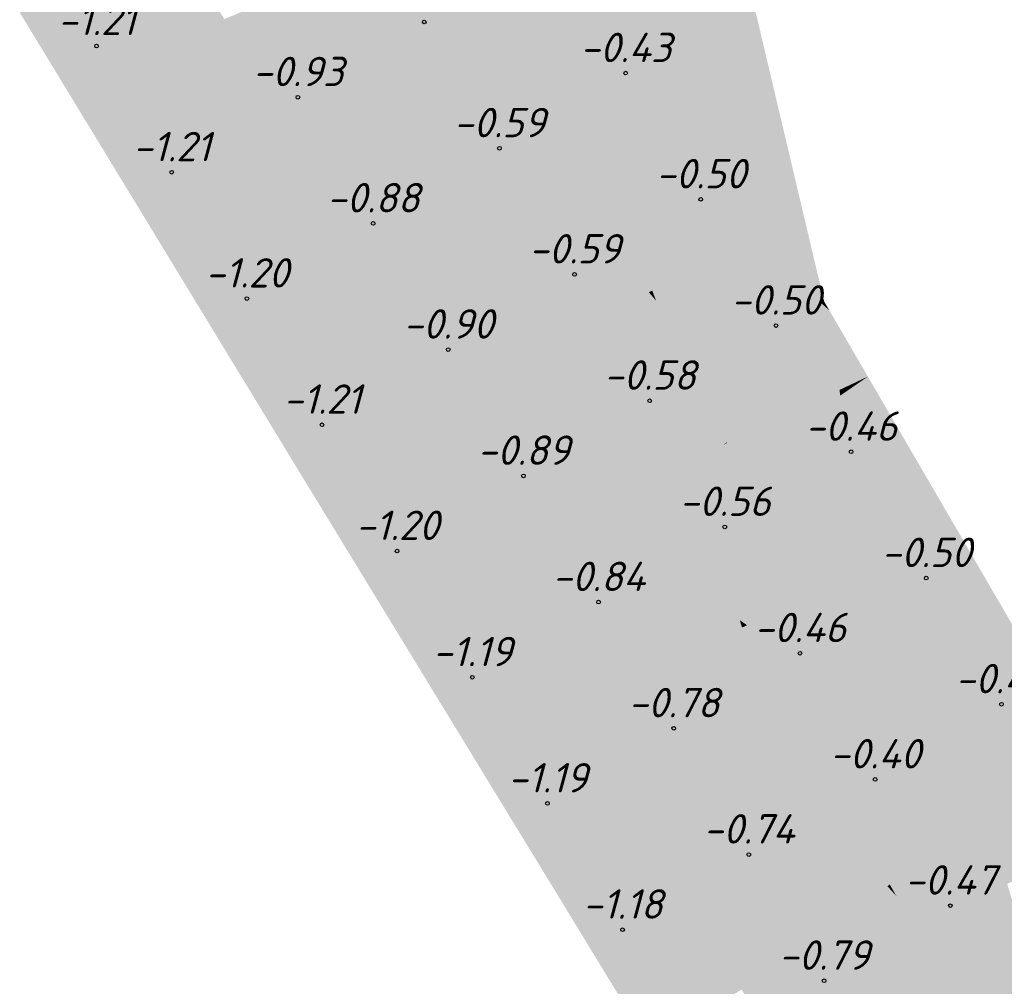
# Model space of a CAD drawing. Header units: metres. Extents: x 30306 to 66711, y 390887 to 402752.
# Tile 14 of 80: x 66202 to 66235, y 402534 to 402567. Entities that reach past the tile are written whole.
import ezdxf

# ---------------------------------------------------------------- set-up
doc = ezdxf.new("R2010")
doc.units = ezdxf.units.M
for name, color, linetype in [('GM-C3D-SURFACE-LABELS', 1, 'Continuous'), ('GM-C3D-SURFACE-TIN', 7, 'Continuous'), ('GM-C3D-SURFACE-TIN LABEL', 7, 'Continuous')]:
    doc.layers.add(name, color=color, linetype=linetype)
doc.styles.get("Standard").update_dxf_attribs({"font": 'isocpeur.ttf'})

msp = doc.modelspace()

# ---------------------------------------------------------------- linework, layer by layer
at = {"layer": 'GM-C3D-SURFACE-TIN', "color": 50, "linetype": 'Continuous', "lineweight": -3}
for points in [[(66209.279, 402566.334), (66213.838, 402569.041), (66208.901, 402566.956)], [(66209.279, 402566.334), (66211.012, 402566.833), (66213.838, 402569.041)], [(66211.012, 402566.833), (66218.136, 402568.883), (66213.838, 402569.041)], [(66211.012, 402566.833), (66218.399, 402567.88), (66218.136, 402568.883)], [(66209.632, 402565.754), (66210.018, 402564.286), (66218.399, 402567.88)], [(66209.632, 402565.754), (66218.399, 402567.88), (66211.012, 402566.833)], [(66210.021, 402564.276), (66218.399, 402567.88), (66210.018, 402564.286)], [(66210.146, 402563.803), (66218.399, 402567.88), (66210.021, 402564.276)], [(66210.146, 402563.803), (66218.737, 402566.596), (66218.399, 402567.88)], [(66209.279, 402566.334), (66209.632, 402565.754), (66211.012, 402566.833)], [(66209.279, 402566.334), (66209.279, 402566.334), (66211.012, 402566.833)], [(66209.632, 402565.754), (66211.012, 402566.833), (66209.632, 402565.754)], [(66210.24, 402563.648), (66218.737, 402566.596), (66210.146, 402563.803)], [(66210.24, 402563.648), (66216.993, 402565.597), (66218.737, 402566.596)], [(66216.993, 402565.597), (66218.858, 402566.135), (66218.737, 402566.596)], [(66216.993, 402565.597), (66219.13, 402565.099), (66218.858, 402566.135)], [(66210.24, 402563.648), (66211.106, 402562.225), (66216.993, 402565.597)], [(66211.106, 402562.225), (66219.13, 402565.099), (66216.993, 402565.597)], [(66211.106, 402562.225), (66211.252, 402561.665), (66219.13, 402565.099)], [(66211.42, 402561.025), (66219.13, 402565.099), (66211.252, 402561.665)], [(66211.42, 402561.025), (66219.578, 402563.386), (66219.13, 402565.099)], [(66211.617, 402560.274), (66219.578, 402563.386), (66211.42, 402561.024)], [(66211.42, 402561.025), (66211.42, 402561.024), (66219.578, 402563.386)], [(66211.617, 402560.274), (66216.778, 402560.947), (66219.578, 402563.386)], [(66216.778, 402560.947), (66219.859, 402562.313), (66219.578, 402563.386)], [(66216.778, 402560.947), (66220.103, 402561.383), (66219.859, 402562.313)], [(66212.393, 402558.996), (66212.578, 402558.692), (66220.103, 402561.383)], [(66212.393, 402558.996), (66220.103, 402561.383), (66216.778, 402560.947)], [(66212.732, 402558.439), (66220.103, 402561.383), (66212.578, 402558.692)], [(66212.732, 402558.439), (66217.873, 402559.933), (66220.103, 402561.383)], [(66217.873, 402559.933), (66220.375, 402560.659), (66220.103, 402561.383)], [(66220.375, 402560.659), (66220.661, 402560.742), (66220.103, 402561.383)], [(66211.618, 402560.27), (66216.778, 402560.947), (66211.617, 402560.274)], [(66211.618, 402560.27), (66212.391, 402559), (66216.778, 402560.947)], [(66212.393, 402558.996), (66216.778, 402560.947), (66212.391, 402559)], [(66217.873, 402559.933), (66220.772, 402559.606), (66220.375, 402560.659)], [(66220.772, 402559.606), (66220.661, 402560.742), (66220.375, 402560.659)], [(66220.772, 402559.606), (66221.402, 402559.891), (66220.661, 402560.742)], [(66212.732, 402558.439), (66213.538, 402557.114), (66217.873, 402559.933)], [(66213.538, 402557.114), (66213.538, 402557.114), (66217.873, 402559.933)], [(66213.538, 402557.114), (66220.772, 402559.606), (66217.873, 402559.933)], [(66213.538, 402557.114), (66213.981, 402556.536), (66220.772, 402559.606)], [(66214.419, 402555.963), (66220.772, 402559.606), (66213.981, 402556.536)], [(66214.419, 402555.963), (66221.379, 402557.992), (66220.772, 402559.606)], [(66221.379, 402557.992), (66221.402, 402559.891), (66220.772, 402559.606)], [(66221.379, 402557.992), (66222.716, 402558.382), (66221.402, 402559.891)], [(66221.775, 402556.939), (66222.716, 402558.382), (66221.379, 402557.992)], [(66221.775, 402556.939), (66223.343, 402557.662), (66222.716, 402558.382)], [(66214.912, 402555.319), (66221.379, 402557.992), (66214.419, 402555.963)], [(66214.912, 402555.319), (66219.763, 402556.011), (66221.379, 402557.992)], [(66219.763, 402556.011), (66221.775, 402556.939), (66221.379, 402557.992)], [(66222.003, 402556.332), (66223.343, 402557.662), (66221.775, 402556.939)], [(66222.003, 402556.332), (66223.593, 402557.374), (66223.343, 402557.662)], [(66222.003, 402556.332), (66222.905, 402555.478), (66223.593, 402557.374)], [(66222.905, 402555.478), (66224.331, 402555.895), (66223.593, 402557.374)], [(66219.763, 402556.011), (66222.003, 402556.332), (66221.775, 402556.939)], [(66215.649, 402554.11), (66215.793, 402553.873), (66222.003, 402556.332)], [(66215.649, 402554.11), (66222.003, 402556.332), (66219.763, 402556.011)], [(66216.039, 402553.469), (66222.003, 402556.332), (66215.793, 402553.873)], [(66216.039, 402553.469), (66219.463, 402554.471), (66222.003, 402556.332)], [(66219.463, 402554.471), (66222.428, 402555.338), (66222.003, 402556.332)], [(66222.003, 402556.332), (66222.428, 402555.338), (66222.905, 402555.478)], [(66214.912, 402555.319), (66214.915, 402555.315), (66219.763, 402556.011)], [(66214.915, 402555.315), (66215.647, 402554.112), (66219.763, 402556.011)], [(66215.649, 402554.11), (66219.763, 402556.011), (66215.647, 402554.112)], [(66222.905, 402555.478), (66223.715, 402554.711), (66224.331, 402555.895)], [(66223.715, 402554.711), (66224.692, 402555.172), (66224.331, 402555.895)], [(66219.463, 402554.471), (66222.867, 402554.311), (66222.428, 402555.338)], [(66222.867, 402554.311), (66222.905, 402555.478), (66222.428, 402555.338)], [(66222.867, 402554.311), (66223.715, 402554.711), (66222.905, 402555.478)], [(66223.715, 402554.711), (66224.455, 402554.011), (66224.692, 402555.172)], [(66224.455, 402554.011), (66225.062, 402554.429), (66224.692, 402555.172)], [(66223.327, 402553.235), (66223.715, 402554.711), (66222.867, 402554.311)], [(66223.327, 402553.235), (66224.455, 402554.011), (66223.715, 402554.711)], [(66216.039, 402553.469), (66216.675, 402552.427), (66219.463, 402554.471)], [(66216.675, 402552.427), (66222.867, 402554.311), (66219.463, 402554.471)], [(66216.675, 402552.427), (66219.463, 402554.471), (66216.675, 402552.427)], [(66216.675, 402552.427), (66217.045, 402551.562), (66222.867, 402554.311)], [(66217.583, 402550.303), (66222.867, 402554.311), (66217.045, 402551.562)], [(66217.583, 402550.303), (66219.526, 402550.619), (66222.867, 402554.311)], [(66219.526, 402550.619), (66223.327, 402553.235), (66222.867, 402554.311)], [(66224.455, 402554.011), (66226.001, 402552.548), (66225.062, 402554.429)], [(66224.027, 402551.597), (66224.455, 402554.011), (66223.327, 402553.235)], [(66224.027, 402551.597), (66225.869, 402552.466), (66224.455, 402554.011)], [(66224.455, 402554.011), (66225.869, 402552.466), (66226.001, 402552.548)], [(66219.526, 402550.619), (66223.242, 402551.227), (66223.327, 402553.235)], [(66223.242, 402551.227), (66224.027, 402551.597), (66223.327, 402553.235)], [(66225.869, 402552.466), (66226.01, 402552.532), (66226.001, 402552.548)], [(66225.869, 402552.466), (66226.44, 402551.789), (66226.01, 402552.532)], [(66224.027, 402551.597), (66224.124, 402551.371), (66225.869, 402552.466)], [(66224.124, 402551.371), (66224.935, 402550.753), (66225.869, 402552.466)], [(66224.935, 402550.753), (66226.44, 402551.789), (66225.869, 402552.466)], [(66223.242, 402551.227), (66224.124, 402551.371), (66224.027, 402551.597)], [(66224.935, 402550.753), (66226.548, 402549.524), (66226.44, 402551.789)], [(66226.548, 402549.524), (66227.494, 402549.97), (66226.44, 402551.789)], [(66218.022, 402549.584), (66218.41, 402548.947), (66223.242, 402551.227)], [(66218.022, 402549.584), (66223.242, 402551.227), (66219.526, 402550.619)], [(66218.411, 402548.946), (66223.242, 402551.227), (66218.41, 402548.947)], [(66218.411, 402548.946), (66218.466, 402548.856), (66224.124, 402551.371)], [(66218.411, 402548.946), (66224.124, 402551.371), (66223.242, 402551.227)], [(66218.466, 402548.856), (66219.348, 402547.411), (66224.124, 402551.371)], [(66219.348, 402547.411), (66224.546, 402550.485), (66224.124, 402551.371)], [(66224.124, 402551.371), (66224.546, 402550.485), (66224.935, 402550.753)], [(66217.584, 402550.301), (66219.526, 402550.619), (66217.583, 402550.303)], [(66217.584, 402550.301), (66218.022, 402549.584), (66219.526, 402550.619)], [(66224.935, 402550.753), (66224.546, 402550.485), (66225.286, 402548.929)], [(66224.935, 402550.753), (66225.286, 402548.929), (66226.548, 402549.524)], [(66219.348, 402547.411), (66219.433, 402546.967), (66224.546, 402550.485)], [(66219.434, 402546.965), (66224.546, 402550.485), (66219.433, 402546.967)], [(66219.434, 402546.965), (66225.286, 402548.929), (66224.546, 402550.485)], [(66226.548, 402549.524), (66227.409, 402548.868), (66227.494, 402549.97)], [(66227.409, 402548.868), (66227.926, 402549.224), (66227.494, 402549.97)], [(66225.286, 402548.929), (66225.832, 402547.781), (66226.548, 402549.524)], [(66226.548, 402549.524), (66225.832, 402547.781), (66227.409, 402548.868)], [(66227.409, 402548.868), (66228.705, 402547.88), (66227.926, 402549.224)], [(66219.434, 402546.965), (66219.573, 402546.237), (66225.286, 402548.929)], [(66219.769, 402545.215), (66225.286, 402548.929), (66219.573, 402546.237)], [(66219.769, 402545.215), (66223.008, 402545.836), (66225.286, 402548.929)], [(66223.008, 402545.836), (66225.832, 402547.781), (66225.286, 402548.929)], [(66227.409, 402548.868), (66225.832, 402547.781), (66226.442, 402546.498)], [(66227.409, 402548.868), (66226.442, 402546.498), (66228.705, 402547.88)], [(66223.008, 402545.836), (66226.442, 402546.498), (66225.832, 402547.781)], [(66220.463, 402544.077), (66220.734, 402543.631), (66226.442, 402546.498)], [(66220.463, 402544.077), (66226.442, 402546.498), (66223.008, 402545.836)], [(66220.784, 402543.55), (66226.442, 402546.498), (66220.734, 402543.631)], [(66220.784, 402543.55), (66225.834, 402545.928), (66226.442, 402546.498)], [(66225.834, 402545.928), (66226.517, 402546.249), (66226.442, 402546.498)], [(66225.834, 402545.928), (66226.779, 402545.383), (66226.517, 402546.249)], [(66219.77, 402545.212), (66223.008, 402545.836), (66219.769, 402545.215)], [(66219.77, 402545.212), (66220.46, 402544.081), (66223.008, 402545.836)], [(66220.463, 402544.077), (66223.008, 402545.836), (66220.46, 402544.081)], [(66220.784, 402543.55), (66221.699, 402542.051), (66225.834, 402545.928)], [(66221.699, 402542.051), (66226.779, 402545.383), (66225.834, 402545.928)], [(66221.699, 402542.051), (66226.914, 402544.937), (66226.779, 402545.383)], [(66221.699, 402542.051), (66221.875, 402541.467), (66226.914, 402544.937)], [(66221.876, 402541.465), (66226.914, 402544.937), (66221.875, 402541.467)], [(66221.876, 402541.465), (66226.914, 402544.937), (66226.914, 402544.937)], [(66221.876, 402541.465), (66227.38, 402543.396), (66226.914, 402544.937)], [(66221.876, 402541.465), (66222.05, 402540.889), (66227.38, 402543.396)], [(66222.262, 402540.188), (66227.38, 402543.396), (66222.05, 402540.889)], [(66222.262, 402540.188), (66227.56, 402542.8), (66227.38, 402543.396)], [(66222.262, 402540.188), (66226.769, 402541.246), (66227.56, 402542.8)], [(66226.769, 402541.246), (66227.813, 402541.965), (66227.56, 402542.8)], [(66226.769, 402541.246), (66227.946, 402541.523), (66227.813, 402541.965)], [(66223.142, 402538.744), (66228.118, 402541.242), (66227.946, 402541.523)], [(66223.142, 402538.744), (66227.946, 402541.523), (66226.769, 402541.246)], [(66222.263, 402540.185), (66226.769, 402541.246), (66222.262, 402540.188)], [(66222.263, 402540.185), (66223.142, 402538.745), (66226.769, 402541.246)], [(66223.142, 402538.744), (66226.769, 402541.246), (66223.142, 402538.745)], [(66223.142, 402538.744), (66223.292, 402538.499), (66228.118, 402541.242)], [(66223.426, 402538.279), (66228.118, 402541.242), (66223.292, 402538.499)], [(66223.426, 402538.279), (66228.282, 402540.973), (66228.118, 402541.242)], [(66223.426, 402538.279), (66227.533, 402540.21), (66228.282, 402540.973)], [(66227.533, 402540.21), (66228.543, 402540.684), (66228.282, 402540.973)], [(66227.533, 402540.21), (66229.073, 402540.096), (66228.543, 402540.684)], [(66223.426, 402538.279), (66224.274, 402536.886), (66227.533, 402540.21)], [(66224.274, 402536.886), (66224.276, 402536.884), (66227.533, 402540.21)], [(66224.276, 402536.884), (66229.073, 402540.096), (66227.533, 402540.21)], [(66224.276, 402536.884), (66229.505, 402539.618), (66229.073, 402540.096)], [(66224.276, 402536.884), (66224.733, 402536.377), (66229.505, 402539.618)], [(66225.13, 402535.938), (66229.505, 402539.618), (66224.733, 402536.377)], [(66225.13, 402535.938), (66230.565, 402538.443), (66229.505, 402539.618)], [(66225.58, 402535.44), (66230.565, 402538.443), (66225.13, 402535.938)], [(66225.58, 402535.44), (66230.8, 402538.183), (66230.565, 402538.443)], [(66225.58, 402535.44), (66230.415, 402536.743), (66230.8, 402538.183)], [(66230.415, 402536.743), (66231.466, 402537.446), (66230.8, 402538.183)], [(66230.415, 402536.743), (66231.769, 402537.109), (66231.466, 402537.446)], [(66226.416, 402534.068), (66226.503, 402533.925), (66231.769, 402537.109)], [(66226.416, 402534.068), (66231.769, 402537.109), (66230.415, 402536.743)], [(66226.733, 402533.548), (66231.769, 402537.109), (66226.503, 402533.925)], [(66226.733, 402533.548), (66229.725, 402534.899), (66231.769, 402537.109)], [(66229.725, 402534.899), (66232.12, 402535.981), (66231.769, 402537.109)], [(66225.58, 402535.44), (66225.582, 402535.437), (66230.415, 402536.743)], [(66225.582, 402535.437), (66226.416, 402534.068), (66230.415, 402536.743)], [(66229.725, 402534.899), (66232.44, 402534.951), (66232.12, 402535.981)], [(66226.733, 402533.548), (66227.424, 402532.413), (66229.725, 402534.899)], [(66227.425, 402532.41), (66229.725, 402534.899), (66227.424, 402532.413)], [(66227.425, 402532.41), (66232.527, 402534.672), (66232.44, 402534.951)], [(66227.425, 402532.41), (66232.44, 402534.951), (66229.725, 402534.899)], [(66227.425, 402532.41), (66227.708, 402531.498), (66232.527, 402534.672)], [(66227.708, 402531.498), (66232.981, 402533.211), (66232.527, 402534.672)]]:
    msp.add_solid(points, dxfattribs=at)
at = {"layer": 'GM-C3D-SURFACE-TIN', "color": 40, "linetype": 'Continuous', "lineweight": -3}
for points in [[(66221.342, 402566.852), (66221.023, 402569.006), (66220.557, 402567.667)], [(66226.697, 402568.398), (66221.023, 402569.006), (66221.342, 402566.852)], [(66226.697, 402568.398), (66221.342, 402566.852), (66221.876, 402566.296)], [(66226.697, 402568.398), (66221.876, 402566.296), (66223.566, 402564.541)], [(66227.35, 402565.636), (66226.697, 402568.398), (66223.566, 402564.541)], [(66218.737, 402566.596), (66220.557, 402567.667), (66218.399, 402567.88)], [(66218.737, 402566.596), (66220.759, 402566.684), (66220.557, 402567.667)], [(66220.759, 402566.684), (66221.342, 402566.852), (66220.557, 402567.667)], [(66218.737, 402566.596), (66219.023, 402566.183), (66220.759, 402566.684)], [(66219.623, 402565.314), (66220.759, 402566.684), (66219.023, 402566.183)], [(66219.623, 402565.314), (66220.923, 402565.881), (66220.759, 402566.684)], [(66220.923, 402565.881), (66221.342, 402566.852), (66220.759, 402566.684)], [(66220.923, 402565.881), (66221.876, 402566.296), (66221.342, 402566.852)], [(66218.858, 402566.135), (66219.023, 402566.183), (66218.737, 402566.596)], [(66221.329, 402563.893), (66221.876, 402566.296), (66220.923, 402565.881)], [(66221.329, 402563.893), (66223.566, 402564.541), (66221.876, 402566.296)], [(66218.858, 402566.135), (66219.13, 402565.099), (66219.023, 402566.183)], [(66219.13, 402565.099), (66219.623, 402565.314), (66219.023, 402566.183)], [(66219.623, 402565.314), (66220.725, 402563.718), (66220.923, 402565.881)], [(66220.725, 402563.718), (66221.329, 402563.893), (66220.923, 402565.881)], [(66227.35, 402565.636), (66223.566, 402564.541), (66223.959, 402564.132)], [(66227.35, 402565.636), (66223.959, 402564.132), (66225.788, 402562.231)], [(66228.003, 402562.875), (66227.35, 402565.636), (66225.788, 402562.231)], [(66219.13, 402565.099), (66219.578, 402563.386), (66219.623, 402565.314)], [(66219.578, 402563.386), (66220.725, 402563.718), (66219.623, 402565.314)], [(66221.504, 402563.043), (66223.566, 402564.541), (66221.329, 402563.893)], [(66221.504, 402563.043), (66223.959, 402564.132), (66223.566, 402564.541)], [(66221.635, 402562.399), (66223.959, 402564.132), (66221.504, 402563.043)], [(66223.38, 402561.532), (66223.959, 402564.132), (66221.635, 402562.399)], [(66223.38, 402561.532), (66225.788, 402562.231), (66223.959, 402564.132)], [(66219.578, 402563.386), (66219.859, 402562.313), (66220.725, 402563.718)], [(66219.859, 402562.313), (66221.264, 402562.937), (66220.725, 402563.718)], [(66220.725, 402563.718), (66221.264, 402562.937), (66221.329, 402563.893)], [(66221.264, 402562.937), (66221.504, 402563.043), (66221.329, 402563.893)], [(66219.859, 402562.313), (66221.635, 402562.399), (66221.264, 402562.937)], [(66221.635, 402562.399), (66221.504, 402563.043), (66221.264, 402562.937)], [(66228.003, 402562.875), (66225.788, 402562.231), (66226.028, 402561.982)], [(66228.008, 402559.925), (66228.003, 402562.875), (66226.028, 402561.982)], [(66228.656, 402560.113), (66228.003, 402562.875), (66228.008, 402559.925)], [(66219.859, 402562.313), (66220.103, 402561.383), (66221.635, 402562.399)], [(66220.661, 402560.742), (66221.635, 402562.399), (66220.103, 402561.383)], [(66222.116, 402561.165), (66221.635, 402562.399), (66220.661, 402560.742)], [(66223.38, 402561.532), (66221.635, 402562.399), (66222.116, 402561.165)], [(66224.167, 402561.141), (66225.788, 402562.231), (66223.38, 402561.532)], [(66224.167, 402561.141), (66226.028, 402561.982), (66225.788, 402562.231)], [(66224.167, 402561.141), (66227.13, 402559.669), (66226.028, 402561.982)], [(66227.13, 402559.669), (66228.008, 402559.925), (66226.028, 402561.982)], [(66223.38, 402561.532), (66222.116, 402561.165), (66222.431, 402560.356)], [(66224.167, 402561.141), (66223.38, 402561.532), (66222.431, 402560.356)], [(66221.402, 402559.891), (66222.116, 402561.165), (66220.661, 402560.742)], [(66221.402, 402559.891), (66222.431, 402560.356), (66222.116, 402561.165)], [(66224.167, 402561.141), (66222.431, 402560.356), (66223.151, 402558.509)], [(66224.167, 402561.141), (66223.151, 402558.509), (66227.13, 402559.669)], [(66221.402, 402559.891), (66222.716, 402558.382), (66222.431, 402560.356)], [(66222.716, 402558.382), (66223.151, 402558.509), (66222.431, 402560.356)], [(66227.13, 402559.669), (66227.401, 402559.534), (66228.008, 402559.925)], [(66227.401, 402559.534), (66228.081, 402559.848), (66228.008, 402559.925)], [(66228.656, 402560.113), (66228.008, 402559.925), (66228.081, 402559.848)], [(66228.926, 402558.971), (66228.656, 402560.113), (66228.081, 402559.848)], [(66223.151, 402558.509), (66223.46, 402557.716), (66227.13, 402559.669)], [(66223.46, 402557.716), (66227.401, 402559.534), (66227.13, 402559.669)], [(66227.401, 402559.534), (66228.926, 402558.971), (66228.081, 402559.848)], [(66223.46, 402557.716), (66223.593, 402557.374), (66227.401, 402559.534)], [(66223.593, 402557.374), (66229.027, 402558.543), (66227.401, 402559.534)], [(66228.978, 402558.75), (66228.926, 402558.971), (66227.401, 402559.534)], [(66229.027, 402558.543), (66228.978, 402558.75), (66227.401, 402559.534)], [(66222.716, 402558.382), (66223.343, 402557.662), (66223.151, 402558.509)], [(66223.151, 402558.509), (66223.343, 402557.662), (66223.46, 402557.716)], [(66223.593, 402557.374), (66228.476, 402557.108), (66229.027, 402558.543)], [(66229.096, 402558.251), (66229.027, 402558.543), (66228.476, 402557.108)], [(66229.096, 402558.251), (66228.476, 402557.108), (66229.234, 402557.667)], [(66223.46, 402557.716), (66223.343, 402557.662), (66223.593, 402557.374)], [(66228.476, 402557.108), (66229.216, 402557.325), (66229.234, 402557.667)], [(66229.234, 402557.667), (66229.216, 402557.325), (66229.309, 402557.352)], [(66224.331, 402555.895), (66228.476, 402557.108), (66223.593, 402557.374)], [(66229.214, 402557.287), (66228.191, 402556.583), (66229.034, 402553.958)], [(66229.214, 402557.287), (66228.367, 402556.908), (66228.191, 402556.583)], [(66228.476, 402557.108), (66228.367, 402556.908), (66229.215, 402557.308)], [(66228.367, 402556.908), (66229.214, 402557.287), (66229.215, 402557.308)], [(66228.476, 402557.108), (66229.215, 402557.308), (66229.216, 402557.325)], [(66229.214, 402557.287), (66229.034, 402553.958), (66229.485, 402557.05)], [(66229.214, 402557.287), (66229.309, 402557.352), (66229.215, 402557.308)], [(66229.214, 402557.287), (66229.485, 402557.05), (66229.309, 402557.352)], [(66229.215, 402557.308), (66229.309, 402557.352), (66229.216, 402557.325)], [(66224.331, 402555.895), (66228.367, 402556.908), (66228.476, 402557.108)], [(66224.692, 402555.172), (66228.367, 402556.908), (66224.331, 402555.895)], [(66224.692, 402555.172), (66228.191, 402556.583), (66228.367, 402556.908)], [(66229.034, 402553.958), (66229.835, 402554.336), (66229.485, 402557.05)], [(66229.745, 402556.603), (66229.485, 402557.05), (66229.835, 402554.336)], [(66225.062, 402554.429), (66228.191, 402556.583), (66224.692, 402555.172)], [(66225.062, 402554.429), (66226.001, 402552.548), (66228.191, 402556.583)], [(66226.001, 402552.548), (66229.034, 402553.958), (66228.191, 402556.583)], [(66229.745, 402556.603), (66229.835, 402554.336), (66230.225, 402554.52)], [(66230.015, 402556.139), (66229.745, 402556.603), (66230.225, 402554.52)], [(66230.462, 402554.632), (66230.799, 402554.791), (66230.015, 402556.139)], [(66230.462, 402554.632), (66230.015, 402556.139), (66230.225, 402554.52)], [(66230.462, 402554.632), (66230.225, 402554.52), (66230.48, 402554.571)], [(66230.48, 402554.571), (66230.225, 402554.52), (66230.25, 402554.413)], [(66231.312, 402551.769), (66230.48, 402554.571), (66230.25, 402554.413)], [(66230.462, 402554.632), (66230.48, 402554.571), (66230.799, 402554.791)], [(66230.48, 402554.571), (66232.29, 402552.23), (66230.799, 402554.791)], [(66231.312, 402551.769), (66232.29, 402552.23), (66230.48, 402554.571)], [(66229.034, 402553.958), (66229.86, 402554.144), (66229.835, 402554.336)], [(66230.225, 402554.52), (66229.835, 402554.336), (66230.25, 402554.413)], [(66230.25, 402554.413), (66229.835, 402554.336), (66229.86, 402554.144)], [(66230.25, 402554.413), (66229.86, 402554.144), (66230.904, 402551.577)], [(66231.312, 402551.769), (66230.25, 402554.413), (66230.904, 402551.577)], [(66226.01, 402552.532), (66229.034, 402553.958), (66226.001, 402552.548)], [(66226.01, 402552.532), (66229.012, 402553.56), (66229.034, 402553.958)], [(66229.012, 402553.56), (66230.232, 402551.26), (66229.86, 402554.144)], [(66229.012, 402553.56), (66229.86, 402554.144), (66229.034, 402553.958)], [(66229.86, 402554.144), (66230.232, 402551.26), (66230.904, 402551.577)], [(66226.44, 402551.789), (66229.012, 402553.56), (66226.01, 402552.532)], [(66226.44, 402551.789), (66228.852, 402550.61), (66229.012, 402553.56)], [(66228.852, 402550.61), (66230.232, 402551.26), (66229.012, 402553.56)], [(66231.365, 402551.593), (66232.29, 402552.23), (66231.312, 402551.769)], [(66231.365, 402551.593), (66233.781, 402549.669), (66232.29, 402552.23)], [(66227.494, 402549.97), (66228.852, 402550.61), (66226.44, 402551.789)], [(66230.904, 402551.577), (66230.232, 402551.26), (66230.964, 402551.316)], [(66231.365, 402551.593), (66231.312, 402551.769), (66230.904, 402551.577)], [(66231.365, 402551.593), (66230.904, 402551.577), (66230.964, 402551.316)], [(66231.365, 402551.593), (66230.964, 402551.316), (66232.162, 402548.907)], [(66231.365, 402551.593), (66232.162, 402548.907), (66233.781, 402549.669)], [(66228.852, 402550.61), (66230.285, 402550.849), (66230.232, 402551.26)], [(66230.964, 402551.316), (66230.232, 402551.26), (66230.285, 402550.849)], [(66230.964, 402551.316), (66230.285, 402550.849), (66231.582, 402548.634)], [(66232.162, 402548.907), (66230.964, 402551.316), (66231.582, 402548.634)], [(66227.494, 402549.97), (66228.81, 402549.833), (66228.852, 402550.61)], [(66228.81, 402549.833), (66230.629, 402548.185), (66230.285, 402550.849)], [(66228.81, 402549.833), (66230.285, 402550.849), (66228.852, 402550.61)], [(66231.582, 402548.634), (66230.285, 402550.849), (66230.629, 402548.185)], [(66227.494, 402549.97), (66227.926, 402549.224), (66228.81, 402549.833)], [(66227.926, 402549.224), (66228.705, 402547.88), (66228.81, 402549.833)], [(66228.705, 402547.88), (66230.629, 402548.185), (66228.81, 402549.833)], [(66232.162, 402548.907), (66232.249, 402548.614), (66233.781, 402549.669)], [(66232.249, 402548.614), (66235.271, 402547.108), (66233.781, 402549.669)], [(66232.162, 402548.907), (66231.582, 402548.634), (66232.249, 402548.614)], [(66231.582, 402548.634), (66230.629, 402548.185), (66231.678, 402548.22)], [(66232.249, 402548.614), (66231.582, 402548.634), (66231.678, 402548.22)], [(66233.012, 402546.045), (66232.249, 402548.614), (66231.678, 402548.22)], [(66233.012, 402546.045), (66235.271, 402547.108), (66232.249, 402548.614)], [(66228.705, 402547.88), (66228.965, 402547.402), (66230.629, 402548.185)], [(66228.965, 402547.402), (66230.711, 402547.553), (66230.629, 402548.185)], [(66231.678, 402548.22), (66230.629, 402548.185), (66230.711, 402547.553)], [(66231.678, 402548.22), (66230.711, 402547.553), (66232.261, 402545.692)], [(66233.012, 402546.045), (66231.678, 402548.22), (66232.261, 402545.692)], [(66226.442, 402546.498), (66226.686, 402546.329), (66228.705, 402547.88)], [(66228.705, 402547.88), (66226.686, 402546.329), (66228.965, 402547.402)], [(66228.965, 402547.402), (66229.381, 402546.636), (66230.711, 402547.553)], [(66229.381, 402546.636), (66231.026, 402545.111), (66230.711, 402547.553)], [(66232.261, 402545.692), (66230.711, 402547.553), (66231.026, 402545.111)], [(66226.686, 402546.329), (66227.806, 402545.551), (66228.965, 402547.402)], [(66228.965, 402547.402), (66227.806, 402545.551), (66229.381, 402546.636)], [(66233.012, 402546.045), (66233.134, 402545.634), (66235.271, 402547.108)], [(66233.134, 402545.634), (66236.762, 402544.547), (66235.271, 402547.108)], [(66226.442, 402546.498), (66226.568, 402546.273), (66226.686, 402546.329)], [(66226.442, 402546.498), (66226.517, 402546.249), (66226.568, 402546.273)], [(66229.381, 402546.636), (66227.806, 402545.551), (66229.485, 402544.386)], [(66229.381, 402546.636), (66230.376, 402544.805), (66231.026, 402545.111)], [(66229.381, 402546.636), (66229.485, 402544.386), (66230.376, 402544.805)], [(66226.517, 402546.249), (66227.205, 402545.137), (66226.568, 402546.273)], [(66226.517, 402546.249), (66226.779, 402545.383), (66227.205, 402545.137)], [(66226.568, 402546.273), (66227.205, 402545.137), (66226.686, 402546.329)], [(66226.686, 402546.329), (66227.205, 402545.137), (66227.806, 402545.551)], [(66233.012, 402546.045), (66232.261, 402545.692), (66233.134, 402545.634)], [(66227.806, 402545.551), (66227.205, 402545.137), (66228.015, 402543.694)], [(66227.806, 402545.551), (66228.015, 402543.694), (66229.485, 402544.386)], [(66232.261, 402545.692), (66231.026, 402545.111), (66232.392, 402545.123)], [(66233.134, 402545.634), (66232.261, 402545.692), (66232.392, 402545.123)], [(66233.134, 402545.634), (66232.392, 402545.123), (66233.861, 402543.184)], [(66233.134, 402545.634), (66233.861, 402543.184), (66236.762, 402544.547)], [(66226.779, 402545.383), (66226.914, 402544.937), (66227.205, 402545.137)], [(66226.914, 402544.937), (66227.205, 402545.137), (66226.914, 402544.937)], [(66226.914, 402544.937), (66228.015, 402543.694), (66227.205, 402545.137)], [(66226.914, 402544.937), (66227.38, 402543.396), (66228.015, 402543.694)], [(66230.376, 402544.805), (66231.136, 402544.257), (66231.026, 402545.111)], [(66232.392, 402545.123), (66231.026, 402545.111), (66231.136, 402544.257)], [(66232.392, 402545.123), (66231.136, 402544.257), (66232.939, 402542.75)], [(66233.861, 402543.184), (66232.392, 402545.123), (66232.939, 402542.75)], [(66229.485, 402544.386), (66230.401, 402543.75), (66230.376, 402544.805)], [(66230.376, 402544.805), (66230.799, 402544.025), (66231.136, 402544.257)], [(66230.376, 402544.805), (66230.401, 402543.75), (66230.799, 402544.025)], [(66233.861, 402543.184), (66234.011, 402542.679), (66236.762, 402544.547)], [(66234.011, 402542.679), (66238.252, 402541.986), (66236.762, 402544.547)], [(66228.015, 402543.694), (66228.658, 402542.548), (66229.485, 402544.386)], [(66229.485, 402544.386), (66228.658, 402542.548), (66230.401, 402543.75)], [(66230.799, 402544.025), (66231.28, 402543.139), (66231.136, 402544.257)], [(66232.939, 402542.75), (66231.136, 402544.257), (66231.28, 402543.139)], [(66230.799, 402544.025), (66230.401, 402543.75), (66231.28, 402543.139)], [(66227.56, 402542.8), (66228.015, 402543.694), (66227.38, 402543.396)], [(66227.56, 402542.8), (66228.658, 402542.548), (66228.015, 402543.694)], [(66230.401, 402543.75), (66228.658, 402542.548), (66229.083, 402541.79)], [(66230.401, 402543.75), (66229.083, 402541.79), (66231.28, 402543.139)], [(66233.861, 402543.184), (66232.939, 402542.75), (66234.011, 402542.679)], [(66229.818, 402541.283), (66231.28, 402543.139), (66229.083, 402541.79)], [(66229.818, 402541.283), (66231.802, 402542.216), (66231.28, 402543.139)], [(66232.939, 402542.75), (66231.28, 402543.139), (66231.802, 402542.216)], [(66227.56, 402542.8), (66227.813, 402541.965), (66228.658, 402542.548)], [(66227.813, 402541.965), (66229.083, 402541.79), (66228.658, 402542.548)], [(66232.939, 402542.75), (66231.802, 402542.216), (66233.098, 402542.059)], [(66234.011, 402542.679), (66232.939, 402542.75), (66233.098, 402542.059)], [(66234.703, 402540.35), (66234.011, 402542.679), (66233.098, 402542.059)], [(66234.703, 402540.35), (66238.252, 402541.986), (66234.011, 402542.679)], [(66230.878, 402540.551), (66231.802, 402542.216), (66229.818, 402541.283)], [(66230.878, 402540.551), (66232.225, 402541.466), (66231.802, 402542.216)], [(66233.098, 402542.059), (66231.802, 402542.216), (66232.225, 402541.466)], [(66227.813, 402541.965), (66227.946, 402541.523), (66229.083, 402541.79)], [(66233.098, 402542.059), (66232.225, 402541.466), (66233.609, 402539.846)], [(66234.703, 402540.35), (66233.098, 402542.059), (66233.609, 402539.846)], [(66234.703, 402540.35), (66234.886, 402539.734), (66238.252, 402541.986)], [(66234.886, 402539.734), (66239.743, 402539.425), (66238.252, 402541.986)], [(66227.946, 402541.523), (66228.118, 402541.242), (66229.083, 402541.79)], [(66228.282, 402540.973), (66229.083, 402541.79), (66228.118, 402541.242)], [(66228.543, 402540.684), (66229.083, 402541.79), (66228.282, 402540.973)], [(66228.543, 402540.684), (66229.468, 402541.119), (66229.083, 402541.79)], [(66229.468, 402541.119), (66229.818, 402541.283), (66229.083, 402541.79)], [(66230.098, 402540.021), (66229.818, 402541.283), (66229.468, 402541.119)], [(66230.098, 402540.021), (66230.878, 402540.551), (66229.818, 402541.283)], [(66232.584, 402539.373), (66232.225, 402541.466), (66230.878, 402540.551)], [(66232.584, 402539.373), (66233.237, 402539.674), (66232.225, 402541.466)], [(66233.609, 402539.846), (66232.225, 402541.466), (66233.237, 402539.674)], [(66229.073, 402540.096), (66229.468, 402541.119), (66228.543, 402540.684)], [(66229.073, 402540.096), (66230.098, 402540.021), (66229.468, 402541.119)], [(66230.912, 402538.603), (66230.878, 402540.551), (66230.098, 402540.021)], [(66230.912, 402538.603), (66232.584, 402539.373), (66230.878, 402540.551)], [(66234.703, 402540.35), (66233.609, 402539.846), (66234.886, 402539.734)], [(66229.073, 402540.096), (66229.505, 402539.618), (66230.098, 402540.021)], [(66230.565, 402538.443), (66230.098, 402540.021), (66229.505, 402539.618)], [(66230.565, 402538.443), (66230.912, 402538.603), (66230.098, 402540.021)], [(66233.609, 402539.846), (66233.237, 402539.674), (66233.802, 402539.009)], [(66234.886, 402539.734), (66233.609, 402539.846), (66233.802, 402539.009)], [(66232.584, 402539.373), (66233.451, 402538.774), (66233.237, 402539.674)], [(66233.451, 402538.774), (66233.664, 402538.917), (66233.237, 402539.674)], [(66233.802, 402539.009), (66233.237, 402539.674), (66233.664, 402538.917)], [(66234.886, 402539.734), (66233.802, 402539.009), (66233.932, 402538.442)], [(66235.541, 402537.527), (66234.886, 402539.734), (66233.932, 402538.442)], [(66235.541, 402537.527), (66239.743, 402539.425), (66234.886, 402539.734)], [(66231.546, 402537.499), (66232.584, 402539.373), (66230.912, 402538.603)], [(66231.546, 402537.499), (66233.451, 402538.774), (66232.584, 402539.373)], [(66233.451, 402538.774), (66233.932, 402538.442), (66233.664, 402538.917)], [(66233.802, 402539.009), (66233.664, 402538.917), (66233.932, 402538.442)], [(66230.8, 402538.183), (66230.912, 402538.603), (66230.565, 402538.443)], [(66231.466, 402537.446), (66230.912, 402538.603), (66230.8, 402538.183)], [(66231.466, 402537.446), (66231.546, 402537.499), (66230.912, 402538.603)], [(66231.769, 402537.109), (66233.451, 402538.774), (66231.546, 402537.499)], [(66231.769, 402537.109), (66233.932, 402538.442), (66233.451, 402538.774)], [(66231.769, 402537.109), (66232.905, 402536.336), (66233.932, 402538.442)], [(66232.905, 402536.336), (66234.691, 402537.143), (66233.932, 402538.442)], [(66235.541, 402537.527), (66233.932, 402538.442), (66234.691, 402537.143)], [(66231.769, 402537.109), (66231.546, 402537.499), (66231.466, 402537.446)], [(66235.757, 402536.799), (66235.541, 402537.527), (66234.691, 402537.143)], [(66232.905, 402536.336), (66233.961, 402535.616), (66234.691, 402537.143)], [(66233.961, 402535.616), (66235.132, 402536.388), (66234.691, 402537.143)], [(66235.757, 402536.799), (66234.691, 402537.143), (66235.132, 402536.388)], [(66231.769, 402537.109), (66232.12, 402535.981), (66232.342, 402536.082)], [(66231.769, 402537.109), (66232.342, 402536.082), (66232.905, 402536.336)], [(66235.757, 402536.799), (66235.132, 402536.388), (66236.376, 402534.714)], [(66232.905, 402536.336), (66232.342, 402536.082), (66232.966, 402534.961)], [(66232.905, 402536.336), (66232.966, 402534.961), (66233.961, 402535.616)], [(66235.715, 402534.421), (66235.132, 402536.388), (66233.961, 402535.616)], [(66235.715, 402534.421), (66236.164, 402534.62), (66235.132, 402536.388)], [(66236.376, 402534.714), (66235.132, 402536.388), (66236.164, 402534.62)], [(66232.12, 402535.981), (66232.966, 402534.961), (66232.342, 402536.082)], [(66232.12, 402535.981), (66232.44, 402534.951), (66232.966, 402534.961)], [(66233.961, 402535.616), (66232.966, 402534.961), (66233.751, 402533.552)], [(66235.715, 402534.421), (66233.961, 402535.616), (66233.751, 402533.552)], [(66232.44, 402534.951), (66232.527, 402534.672), (66232.966, 402534.961)], [(66232.527, 402534.672), (66233.751, 402533.552), (66232.966, 402534.961)], [(66232.527, 402534.672), (66232.981, 402533.211), (66233.751, 402533.552)], [(66235.715, 402534.421), (66233.751, 402533.552), (66234.382, 402532.421)], [(66235.715, 402534.421), (66234.382, 402532.421), (66236.57, 402533.839)]]:
    msp.add_solid(points, dxfattribs=at)
at = {"layer": 'GM-C3D-SURFACE-TIN', "color": 60, "linetype": 'Continuous', "lineweight": -3}
for points in [[(66203.489, 402564.67), (66207.745, 402568.855), (66202.371, 402567.312)], [(66203.489, 402564.67), (66208.672, 402567.332), (66207.745, 402568.855)], [(66201.938, 402567.182), (66203.471, 402564.662), (66202.371, 402567.312)], [(66203.471, 402564.662), (66203.489, 402564.67), (66202.371, 402567.312)], [(66203.489, 402564.67), (66208.901, 402566.956), (66208.672, 402567.332)], [(66203.489, 402564.67), (66209.279, 402566.334), (66208.901, 402566.956)], [(66205.006, 402562.139), (66209.279, 402566.334), (66203.478, 402564.664)], [(66203.478, 402564.664), (66209.279, 402566.334), (66209.279, 402566.334)], [(66203.478, 402564.664), (66209.279, 402566.334), (66203.489, 402564.67)], [(66205.006, 402562.139), (66209.632, 402565.754), (66209.279, 402566.334)], [(66205.006, 402562.139), (66205.007, 402562.137), (66209.632, 402565.754)], [(66205.006, 402562.139), (66209.632, 402565.754), (66209.632, 402565.754)], [(66205.007, 402562.137), (66210.018, 402564.286), (66209.632, 402565.754)], [(66203.471, 402564.662), (66203.478, 402564.664), (66203.489, 402564.67)], [(66203.471, 402564.662), (66203.472, 402564.661), (66203.478, 402564.664)], [(66205.006, 402562.139), (66203.478, 402564.664), (66203.472, 402564.661)], [(66205.007, 402562.137), (66210.021, 402564.276), (66210.018, 402564.286)], [(66205.007, 402562.137), (66205.141, 402562.176), (66210.021, 402564.276)], [(66205.141, 402562.176), (66210.146, 402563.803), (66210.021, 402564.276)], [(66205.141, 402562.176), (66210.24, 402563.648), (66210.146, 402563.803)], [(66206.548, 402559.615), (66210.24, 402563.648), (66205.141, 402562.176)], [(66206.548, 402559.615), (66211.106, 402562.225), (66210.24, 402563.648)], [(66205.007, 402562.137), (66205.01, 402562.133), (66205.141, 402562.176)], [(66205.01, 402562.133), (66206.544, 402559.613), (66205.141, 402562.176)], [(66206.544, 402559.613), (66206.548, 402559.615), (66205.141, 402562.176)], [(66206.548, 402559.615), (66211.252, 402561.665), (66211.106, 402562.225)], [(66206.548, 402559.615), (66211.42, 402561.025), (66211.252, 402561.665)], [(66206.546, 402559.613), (66211.42, 402561.024), (66211.42, 402561.025)], [(66206.546, 402559.613), (66211.42, 402561.025), (66206.548, 402559.615)], [(66206.546, 402559.613), (66211.617, 402560.274), (66211.42, 402561.024)], [(66206.546, 402559.613), (66211.618, 402560.27), (66211.617, 402560.274)], [(66206.546, 402559.613), (66206.548, 402559.605), (66211.618, 402560.27)], [(66208.08, 402557.088), (66211.618, 402560.27), (66206.548, 402559.605)], [(66208.08, 402557.088), (66212.391, 402559), (66211.618, 402560.27)], [(66206.544, 402559.613), (66206.546, 402559.613), (66206.548, 402559.615)], [(66206.544, 402559.612), (66206.548, 402559.605), (66206.546, 402559.613)], [(66206.544, 402559.613), (66206.544, 402559.612), (66206.546, 402559.613)], [(66208.08, 402557.088), (66212.393, 402558.996), (66212.391, 402559)], [(66208.08, 402557.088), (66208.144, 402557.107), (66212.393, 402558.996)], [(66208.144, 402557.107), (66212.578, 402558.692), (66212.393, 402558.996)], [(66208.144, 402557.107), (66212.732, 402558.439), (66212.578, 402558.692)], [(66209.616, 402554.564), (66212.732, 402558.439), (66208.144, 402557.107)], [(66209.616, 402554.564), (66213.538, 402557.114), (66212.732, 402558.439)], [(66208.082, 402557.085), (66208.144, 402557.107), (66208.08, 402557.088)], [(66208.082, 402557.085), (66209.616, 402554.564), (66208.144, 402557.107)], [(66209.616, 402554.563), (66213.538, 402557.114), (66213.538, 402557.114)], [(66209.616, 402554.563), (66213.538, 402557.114), (66209.616, 402554.564)], [(66209.616, 402554.563), (66213.981, 402556.536), (66213.538, 402557.114)], [(66209.616, 402554.563), (66214.419, 402555.963), (66213.981, 402556.536)], [(66209.616, 402554.563), (66214.912, 402555.319), (66214.419, 402555.963)], [(66209.621, 402554.556), (66214.912, 402555.319), (66209.616, 402554.563)], [(66209.621, 402554.556), (66214.915, 402555.315), (66214.912, 402555.319)], [(66211.153, 402552.039), (66214.915, 402555.315), (66209.621, 402554.556)], [(66211.153, 402552.039), (66215.647, 402554.112), (66214.915, 402555.315)], [(66211.153, 402552.039), (66215.649, 402554.11), (66215.647, 402554.112)], [(66211.153, 402552.039), (66211.188, 402552.049), (66215.649, 402554.11)], [(66211.188, 402552.049), (66215.793, 402553.873), (66215.649, 402554.11)], [(66211.188, 402552.049), (66216.039, 402553.469), (66215.793, 402553.873)], [(66212.695, 402549.511), (66216.039, 402553.469), (66211.188, 402552.049)], [(66212.695, 402549.511), (66216.675, 402552.427), (66216.039, 402553.469)], [(66212.695, 402549.511), (66212.696, 402549.509), (66216.675, 402552.427)], [(66212.695, 402549.511), (66216.675, 402552.427), (66216.675, 402552.427)], [(66212.696, 402549.509), (66217.045, 402551.562), (66216.675, 402552.427)], [(66211.153, 402552.039), (66211.154, 402552.036), (66211.188, 402552.049)], [(66212.695, 402549.511), (66211.188, 402552.049), (66211.154, 402552.036)], [(66212.696, 402549.509), (66217.583, 402550.303), (66217.045, 402551.562)], [(66212.696, 402549.509), (66217.584, 402550.301), (66217.583, 402550.303)], [(66212.696, 402549.509), (66212.7, 402549.503), (66217.584, 402550.301)], [(66214.24, 402546.98), (66217.584, 402550.301), (66212.7, 402549.503)], [(66214.24, 402546.98), (66218.022, 402549.584), (66217.584, 402550.301)], [(66214.24, 402546.98), (66218.41, 402548.947), (66218.022, 402549.584)], [(66214.24, 402546.98), (66218.411, 402548.946), (66218.41, 402548.947)], [(66214.24, 402546.98), (66214.241, 402546.978), (66218.411, 402548.946)], [(66214.241, 402546.978), (66218.466, 402548.856), (66218.411, 402548.946)], [(66215.782, 402544.454), (66218.466, 402548.856), (66214.241, 402546.978)], [(66215.782, 402544.454), (66219.348, 402547.411), (66218.466, 402548.856)], [(66215.782, 402544.454), (66219.433, 402546.967), (66219.348, 402547.411)], [(66215.782, 402544.454), (66219.434, 402546.965), (66219.433, 402546.967)], [(66215.782, 402544.454), (66215.783, 402544.451), (66219.434, 402546.965)], [(66215.783, 402544.451), (66219.573, 402546.237), (66219.434, 402546.965)], [(66215.783, 402544.451), (66219.769, 402545.215), (66219.573, 402546.237)], [(66215.783, 402544.451), (66219.77, 402545.212), (66219.769, 402545.215)], [(66215.783, 402544.451), (66215.787, 402544.445), (66219.77, 402545.212)], [(66217.327, 402541.922), (66219.77, 402545.212), (66215.787, 402544.445)], [(66217.327, 402541.922), (66220.46, 402544.081), (66219.77, 402545.212)], [(66217.327, 402541.922), (66220.463, 402544.077), (66220.46, 402544.081)], [(66217.327, 402541.922), (66217.385, 402541.949), (66220.463, 402544.077)], [(66217.385, 402541.949), (66220.734, 402543.631), (66220.463, 402544.077)], [(66217.385, 402541.949), (66220.784, 402543.55), (66220.734, 402543.631)], [(66218.868, 402539.396), (66220.784, 402543.55), (66217.385, 402541.949)], [(66218.868, 402539.396), (66221.699, 402542.051), (66220.784, 402543.55)], [(66218.868, 402539.396), (66217.385, 402541.949), (66217.327, 402541.921)], [(66217.327, 402541.922), (66217.327, 402541.921), (66217.385, 402541.949)], [(66218.868, 402539.396), (66221.875, 402541.467), (66221.699, 402542.051)], [(66218.868, 402539.396), (66221.876, 402541.465), (66221.875, 402541.467)], [(66218.868, 402539.396), (66218.87, 402539.393), (66221.876, 402541.465)], [(66218.87, 402539.393), (66222.05, 402540.889), (66221.876, 402541.465)], [(66218.87, 402539.393), (66222.262, 402540.188), (66222.05, 402540.889)], [(66218.87, 402539.393), (66222.263, 402540.185), (66222.262, 402540.188)], [(66218.87, 402539.393), (66218.874, 402539.387), (66222.263, 402540.185)], [(66220.414, 402536.864), (66222.263, 402540.185), (66218.874, 402539.387)], [(66220.414, 402536.864), (66223.142, 402538.745), (66222.263, 402540.185)], [(66220.414, 402536.864), (66223.142, 402538.744), (66223.142, 402538.745)], [(66220.414, 402536.864), (66220.421, 402536.867), (66223.142, 402538.744)], [(66220.421, 402536.867), (66223.292, 402538.499), (66223.142, 402538.744)], [(66220.421, 402536.867), (66223.426, 402538.279), (66223.292, 402538.499)], [(66221.884, 402534.448), (66223.426, 402538.279), (66220.421, 402536.867)], [(66221.884, 402534.448), (66224.274, 402536.886), (66223.426, 402538.279)], [(66221.884, 402534.448), (66220.421, 402536.867), (66220.414, 402536.863)], [(66220.414, 402536.863), (66220.421, 402536.867), (66220.414, 402536.864)], [(66221.887, 402534.444), (66224.274, 402536.886), (66221.884, 402534.448)], [(66221.887, 402534.444), (66224.276, 402536.884), (66224.274, 402536.886)], [(66221.887, 402534.444), (66224.733, 402536.377), (66224.276, 402536.884)], [(66221.887, 402534.444), (66225.13, 402535.938), (66224.733, 402536.377)], [(66221.887, 402534.444), (66225.58, 402535.44), (66225.13, 402535.938)], [(66221.89, 402534.439), (66225.58, 402535.44), (66221.887, 402534.444)], [(66221.89, 402534.439), (66225.582, 402535.437), (66225.58, 402535.44)], [(66223.36, 402532.024), (66225.582, 402535.437), (66221.89, 402534.439)], [(66223.36, 402532.024), (66226.416, 402534.068), (66225.582, 402535.437)], [(66223.36, 402532.024), (66226.503, 402533.925), (66226.416, 402534.068)]]:
    msp.add_solid(points, dxfattribs=at)
at = {"layer": 'GM-C3D-SURFACE-TIN LABEL', "color": 6, "linetype": 'Continuous', "lineweight": -3}
for centre in [(66215.703, 402566.859, -0.659), (66204.553, 402566.04, -1.215), (66222.557, 402565.119, -0.433), (66211.406, 402564.301, -0.925), (66218.26, 402562.562, -0.587), (66207.11, 402561.744, -1.208), (66225.114, 402560.823, -0.497), (66213.964, 402560.005, -0.881), (66220.818, 402558.266, -0.585), (66209.667, 402557.447, -1.2), (66227.672, 402556.526, -0.5), (66216.521, 402555.708, -0.903), (66223.375, 402553.969, -0.585), (66212.225, 402553.151, -1.208), (66230.229, 402552.23, -0.461), (66219.079, 402551.412, -0.887), (66225.932, 402549.673, -0.555), (66214.782, 402548.854, -1.205), (66232.786, 402547.933, -0.497), (66221.636, 402547.115, -0.839), (66228.49, 402545.376, -0.462), (66217.339, 402544.558, -1.19), (66235.344, 402543.637, -0.486), (66224.193, 402542.819, -0.776), (66231.047, 402541.08, -0.4), (66219.897, 402540.261, -1.192), (66226.751, 402538.522, -0.743), (66233.605, 402536.783, -0.467), (66222.454, 402535.965, -1.183), (66229.308, 402534.226, -0.789)]:
    msp.add_circle(centre, 0.0625, dxfattribs=at)

# ---------------------------------------------------------------- texts
at = {"layer": 'GM-C3D-SURFACE-LABELS', "color": 10, "linetype": 'Continuous', "lineweight": -3, "char_height": 1, "attachment_point": 8}
for s, insert in [('{\\fISOCPEUR|b0|i1|c0|p34;-1.21}', (66204.553, 402566.415, -1.215)), ('{\\fISOCPEUR|b0|i1|c0|p34;-0.43}', (66222.557, 402565.494, -0.433)), ('{\\fISOCPEUR|b0|i1|c0|p34;-0.93}', (66211.406, 402564.676, -0.925)), ('{\\fISOCPEUR|b0|i1|c0|p34;-0.59}', (66218.26, 402562.937, -0.587)), ('{\\fISOCPEUR|b0|i1|c0|p34;-1.21}', (66207.11, 402562.119, -1.208)), ('{\\fISOCPEUR|b0|i1|c0|p34;-0.50}', (66225.114, 402561.198, -0.497)), ('{\\fISOCPEUR|b0|i1|c0|p34;-0.88}', (66213.964, 402560.38, -0.881)), ('{\\fISOCPEUR|b0|i1|c0|p34;-0.59}', (66220.818, 402558.641, -0.585)), ('{\\fISOCPEUR|b0|i1|c0|p34;-1.20}', (66209.667, 402557.822, -1.2)), ('{\\fISOCPEUR|b0|i1|c0|p34;-0.50}', (66227.672, 402556.901, -0.5)), ('{\\fISOCPEUR|b0|i1|c0|p34;-0.90}', (66216.521, 402556.083, -0.903)), ('{\\fISOCPEUR|b0|i1|c0|p34;-0.58}', (66223.375, 402554.344, -0.585)), ('{\\fISOCPEUR|b0|i1|c0|p34;-1.21}', (66212.225, 402553.526, -1.208)), ('{\\fISOCPEUR|b0|i1|c0|p34;-0.46}', (66230.229, 402552.605, -0.461)), ('{\\fISOCPEUR|b0|i1|c0|p34;-0.89}', (66219.079, 402551.787, -0.887)), ('{\\fISOCPEUR|b0|i1|c0|p34;-0.56}', (66225.932, 402550.048, -0.555)), ('{\\fISOCPEUR|b0|i1|c0|p34;-1.20}', (66214.782, 402549.229, -1.205)), ('{\\fISOCPEUR|b0|i1|c0|p34;-0.50}', (66232.786, 402548.308, -0.497)), ('{\\fISOCPEUR|b0|i1|c0|p34;-0.84}', (66221.636, 402547.49, -0.839)), ('{\\fISOCPEUR|b0|i1|c0|p34;-0.46}', (66228.49, 402545.751, -0.462)), ('{\\fISOCPEUR|b0|i1|c0|p34;-1.19}', (66217.339, 402544.933, -1.19)), ('{\\fISOCPEUR|b0|i1|c0|p34;-0.49}', (66235.344, 402544.012, -0.486)), ('{\\fISOCPEUR|b0|i1|c0|p34;-0.78}', (66224.193, 402543.194, -0.776)), ('{\\fISOCPEUR|b0|i1|c0|p34;-0.40}', (66231.047, 402541.455, -0.4)), ('{\\fISOCPEUR|b0|i1|c0|p34;-1.19}', (66219.897, 402540.636, -1.192)), ('{\\fISOCPEUR|b0|i1|c0|p34;-0.74}', (66226.751, 402538.897, -0.743)), ('{\\fISOCPEUR|b0|i1|c0|p34;-0.47}', (66233.605, 402537.158, -0.467)), ('{\\fISOCPEUR|b0|i1|c0|p34;-1.18}', (66222.454, 402536.34, -1.183)), ('{\\fISOCPEUR|b0|i1|c0|p34;-0.79}', (66229.308, 402534.601, -0.789))]:
    msp.add_mtext(s, dxfattribs=dict(at, insert=insert))

doc.saveas('drawing.dxf')
